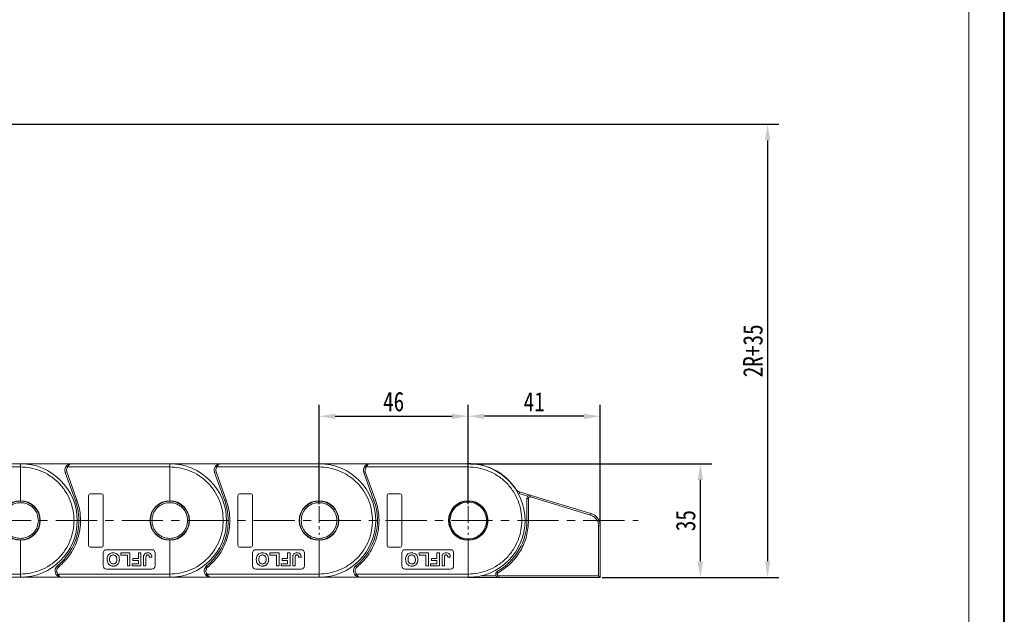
# Model space of a CAD drawing. Header units: millimetres. Extents: x 3144 to 4067, y -174 to 478.
# Tile 32 of 39: x 3763 to 4066, y 90 to 273. Entities that reach past the tile are written whole.
import ezdxf

# ---------------------------------------------------------------- set-up
doc = ezdxf.new("R2010")
doc.units = ezdxf.units.MM
doc.linetypes.add('CENTERX2', pattern=[20.32, 12.7, -2.54, 2.54, -2.54])
doc.styles.get("Standard").update_dxf_attribs({"font": '仿宋_GB2312.ttf', "width": 0.8})
doc.dimstyles.new('副本 ISO-25.1', dxfattribs={"dimtxt": 6, "dimasz": 5, "dimexe": 3.5, "dimexo": 0.625, "dimgap": 1.5, "dimtad": 1, "dimdsep": 46, "dimtxsty": 'Standard', "dimcen": 2.5, "dimadec": 0, "dimazin": 0, "dimtfac": 1, "dimtmove": 0, "dimatfit": 3, "dimfxl": 0, "dimarcsym": 0})

# ---------------------------------------------------------------- blocks, each defined once
blk = doc.blocks.new('*D2037')
at = {"color": 0, "lineweight": -2}
for p, q in [((3855.11, 123.48), (3855.11, 154.11)), ((3901.11, 123.48), (3901.11, 154.11)), ((3860.11, 150.61), (3896.11, 150.61))]:
    blk.add_line(p, q, dxfattribs=at)
at = {"color": 0, "lineweight": 9}
for points in [[(3860.11, 151.44), (3860.11, 149.77), (3855.11, 150.61)], [(3896.11, 151.44), (3896.11, 149.77), (3901.11, 150.61)]]:
    blk.add_solid(points, dxfattribs=at)
at = {"layer": 'Defpoints', "color": 0, "lineweight": 9}
for p in [(3901.11, 150.61), (3855.11, 122.85), (3901.11, 122.85)]:
    blk.add_point(p, dxfattribs=at)
at = {"color": 0, "lineweight": 9, "insert": (3878.11, 155.11), "char_height": 6, "attachment_point": 5}
blk.add_mtext('46', dxfattribs=at)
blk = doc.blocks.new('*D2030')
at = {"color": 0, "lineweight": -2}
for p, q in [((3901.11, 123.48), (3901.11, 154.11)), ((3941.77, 117.43), (3941.77, 154.11)), ((3936.77, 150.61), (3906.11, 150.61))]:
    blk.add_line(p, q, dxfattribs=at)
at = {"color": 0, "lineweight": 9}
for points in [[(3906.11, 151.44), (3906.11, 149.77), (3901.11, 150.61)], [(3936.77, 151.44), (3936.77, 149.77), (3941.77, 150.61)]]:
    blk.add_solid(points, dxfattribs=at)
at = {"layer": 'Defpoints', "color": 0, "lineweight": 9}
for p in [(3901.11, 150.61), (3901.11, 122.85), (3941.77, 116.8)]:
    blk.add_point(p, dxfattribs=at)
at = {"color": 0, "lineweight": 9, "insert": (3921.44, 155.11), "char_height": 6, "attachment_point": 5}
blk.add_mtext('41', dxfattribs=at)
blk = doc.blocks.new('*D2038')
at = {"color": 0, "lineweight": -2}
for p, q in [((3901.74, 135.98), (3976.13, 135.98)), ((3972.63, 130.98), (3972.63, 105.91)), ((3942.4, 100.91), (3976.13, 100.91))]:
    blk.add_line(p, q, dxfattribs=at)
at = {"color": 0, "lineweight": 9}
for points in [[(3971.79, 130.98), (3973.46, 130.98), (3972.63, 135.98)], [(3971.79, 105.91), (3973.46, 105.91), (3972.63, 100.91)]]:
    blk.add_solid(points, dxfattribs=at)
at = {"layer": 'Defpoints', "color": 0, "lineweight": 9}
for p in [(3901.11, 135.98), (3941.77, 100.91), (3972.63, 100.91)]:
    blk.add_point(p, dxfattribs=at)
at = {"color": 0, "lineweight": 9, "insert": (3968.13, 118.44), "char_height": 6, "attachment_point": 5, "rotation": 90}
blk.add_mtext('35', dxfattribs=at)
blk = doc.blocks.new('*D2031')
at = {"color": 0, "lineweight": -2}
for p, q in [((3672.91, 240.67), (3996.86, 240.67)), ((3993.36, 235.67), (3993.36, 105.91)), ((3942.4, 100.91), (3996.86, 100.91))]:
    blk.add_line(p, q, dxfattribs=at)
at = {"color": 0, "lineweight": 9}
for points in [[(3992.53, 235.67), (3994.2, 235.67), (3993.36, 240.67)], [(3992.53, 105.91), (3994.2, 105.91), (3993.36, 100.91)]]:
    blk.add_solid(points, dxfattribs=at)
at = {"layer": 'Defpoints', "color": 0, "lineweight": 9}
for p in [(3672.28, 240.67), (3941.77, 100.91), (3993.36, 100.91)]:
    blk.add_point(p, dxfattribs=at)
at = {"color": 0, "lineweight": 9, "insert": (3988.86, 170.79), "char_height": 6, "attachment_point": 5, "rotation": 90}
blk.add_mtext('2R+35', dxfattribs=at)

msp = doc.modelspace()

# ---------------------------------------------------------------- linework, layer by layer
at = {"color": 7, "lineweight": 40}
msp.add_line((4066.314, -174.189), (4066.314, 477.966), dxfattribs=at)
at = {"color": 7, "lineweight": 13}
msp.add_line((4055.335, -163.21), (4055.335, 466.987), dxfattribs=at)
at = {"color": 7, "linetype": 'Continuous', "lineweight": 15}
for p, q in [((3763.11, 135.979), (3755.609, 135.979)), ((3755.609, 134.979), (3763.11, 134.979)), ((3778.787, 135.979), (3763.11, 135.979)), ((3763.11, 134.979), (3763.11, 124.579)), ((3777.375, 133.471), (3777.287, 133.979)), ((3777.296, 135.312), (3777.669, 134.979)), ((3777.669, 134.979), (3809.11, 134.979)), ((3809.11, 135.979), (3778.787, 135.979)), ((3824.787, 135.979), (3809.11, 135.979)), ((3809.11, 134.979), (3809.11, 124.579)), ((3823.375, 133.471), (3823.287, 133.979)), ((3823.296, 135.312), (3823.669, 134.979)), ((3823.669, 134.979), (3855.11, 134.979)), ((3855.11, 135.979), (3824.787, 135.979)), ((3870.787, 135.979), (3855.11, 135.979)), ((3855.11, 134.979), (3855.11, 124.579)), ((3869.375, 133.471), (3869.287, 133.979)), ((3869.296, 135.312), (3869.669, 134.979)), ((3869.669, 134.979), (3901.11, 134.979)), ((3901.11, 135.979), (3870.787, 135.979)), ((3901.11, 134.979), (3901.11, 124.579)), ((3776.905, 133.301), (3777.375, 133.471)), ((3776.905, 133.301), (3780.046, 124.576)), ((3780.517, 124.746), (3777.375, 133.471)), ((3822.905, 133.301), (3823.375, 133.471)), ((3822.905, 133.301), (3826.046, 124.576)), ((3826.517, 124.746), (3823.375, 133.471)), ((3868.905, 133.301), (3869.375, 133.471)), ((3868.905, 133.301), (3872.046, 124.576)), ((3872.517, 124.746), (3869.375, 133.471)), ((3915.745, 128.074), (3915.804, 128.113)), ((3780.046, 124.576), (3780.517, 124.746)), ((3784.11, 126.229), (3784.11, 110.729)), ((3788.11, 126.729), (3784.61, 126.729)), ((3788.61, 110.729), (3788.61, 126.229)), ((3826.046, 124.576), (3826.517, 124.746)), ((3830.11, 126.229), (3830.11, 110.729)), ((3834.11, 126.729), (3830.61, 126.729)), ((3834.61, 110.729), (3834.61, 126.229)), ((3872.046, 124.576), (3872.517, 124.746)), ((3876.11, 126.229), (3876.11, 110.729)), ((3880.11, 126.729), (3876.61, 126.729)), ((3880.61, 110.729), (3880.61, 126.229)), ((3916.891, 127.3), (3916.747, 126.821)), ((3919.498, 125.99), (3916.747, 126.821)), ((3920.471, 126.218), (3916.891, 127.3)), ((3919.182, 125.261), (3919.182, 118.479)), ((3919.682, 125.261), (3919.182, 125.261)), ((3919.682, 125.261), (3919.682, 118.479)), ((3920.471, 126.218), (3920.327, 125.739)), ((3938.773, 120.168), (3920.327, 125.739)), ((3938.917, 120.646), (3920.471, 126.218)), ((3919.682, 118.479), (3919.182, 118.479)), ((3938.917, 120.646), (3938.773, 120.168)), ((3941.272, 116.802), (3941.272, 101.409)), ((3941.772, 116.802), (3941.272, 116.802)), ((3941.772, 100.909), (3941.772, 116.802)), ((3763.11, 112.379), (3763.11, 101.979)), ((3809.11, 112.379), (3809.11, 101.979)), ((3855.11, 112.379), (3855.11, 101.979)), ((3901.11, 112.379), (3901.11, 101.979)), ((3784.61, 110.229), (3788.11, 110.229)), ((3803.61, 109.479), (3789.61, 109.479)), ((3830.61, 110.229), (3834.11, 110.229)), ((3849.61, 109.479), (3835.61, 109.479)), ((3876.61, 110.229), (3880.11, 110.229)), ((3895.61, 109.479), (3881.61, 109.479)), ((3788.61, 108.479), (3788.61, 104.479)), ((3796.816, 108.479), (3793.995, 108.479)), ((3793.995, 108.479), (3793.995, 107.812)), ((3793.995, 107.812), (3796.046, 107.812)), ((3796.046, 107.812), (3796.046, 104.479)), ((3796.816, 104.479), (3796.816, 108.479)), ((3799.431, 106.787), (3797.739, 106.787)), ((3797.739, 106.787), (3797.739, 106.12)), ((3799.431, 108.479), (3799.431, 106.787)), ((3800.2, 108.479), (3799.431, 108.479)), ((3800.2, 104.479), (3800.2, 108.479)), ((3801.021, 107.001), (3801.021, 104.479)), ((3801.79, 104.479), (3801.79, 107.068)), ((3802.816, 107.146), (3803.585, 107.197)), ((3804.61, 104.479), (3804.61, 108.479)), ((3834.61, 108.479), (3834.61, 104.479)), ((3842.816, 108.479), (3839.995, 108.479)), ((3839.995, 108.479), (3839.995, 107.812)), ((3839.995, 107.812), (3842.046, 107.812)), ((3842.046, 107.812), (3842.046, 104.479)), ((3842.816, 104.479), (3842.816, 108.479)), ((3845.431, 106.787), (3843.739, 106.787)), ((3843.739, 106.787), (3843.739, 106.12)), ((3846.2, 108.479), (3845.431, 108.479)), ((3845.431, 108.479), (3845.431, 106.787)), ((3846.2, 104.479), (3846.2, 108.479)), ((3847.021, 107.001), (3847.021, 104.479)), ((3847.79, 104.479), (3847.79, 107.068)), ((3848.816, 107.146), (3849.585, 107.197)), ((3850.61, 104.479), (3850.61, 108.479)), ((3880.61, 108.479), (3880.61, 104.479)), ((3885.995, 108.479), (3885.995, 107.812)), ((3888.816, 108.479), (3885.995, 108.479)), ((3885.995, 107.812), (3888.046, 107.812)), ((3888.046, 107.812), (3888.046, 104.479)), ((3888.816, 104.479), (3888.816, 108.479)), ((3891.431, 106.787), (3889.739, 106.787)), ((3889.739, 106.787), (3889.739, 106.12)), ((3891.431, 108.479), (3891.431, 106.787)), ((3892.2, 108.479), (3891.431, 108.479)), ((3892.2, 104.479), (3892.2, 108.479)), ((3893.021, 107.001), (3893.021, 104.479)), ((3893.79, 104.479), (3893.79, 107.068)), ((3894.816, 107.146), (3895.585, 107.197)), ((3896.61, 104.479), (3896.61, 108.479)), ((3774.802, 104.141), (3774.486, 104.529)), ((3789.61, 103.479), (3803.61, 103.479)), ((3796.046, 104.479), (3796.816, 104.479)), ((3799.431, 105.146), (3797.482, 105.146)), ((3797.482, 105.146), (3797.482, 104.479)), ((3797.482, 104.479), (3800.2, 104.479)), ((3797.739, 106.12), (3799.431, 106.12)), ((3799.431, 106.12), (3799.431, 105.146)), ((3801.021, 104.479), (3801.79, 104.479)), ((3820.802, 104.141), (3820.486, 104.529)), ((3835.61, 103.479), (3849.61, 103.479)), ((3842.046, 104.479), (3842.816, 104.479)), ((3845.431, 105.146), (3843.482, 105.146)), ((3843.482, 105.146), (3843.482, 104.479)), ((3843.482, 104.479), (3846.2, 104.479)), ((3843.739, 106.12), (3845.431, 106.12)), ((3845.431, 106.12), (3845.431, 105.146)), ((3847.021, 104.479), (3847.79, 104.479)), ((3866.802, 104.141), (3866.486, 104.529)), ((3881.61, 103.479), (3895.61, 103.479)), ((3888.046, 104.479), (3888.816, 104.479)), ((3891.431, 105.146), (3889.482, 105.146)), ((3889.482, 105.146), (3889.482, 104.479)), ((3889.482, 104.479), (3892.2, 104.479)), ((3889.739, 106.12), (3891.431, 106.12)), ((3891.431, 106.12), (3891.431, 105.146)), ((3893.021, 104.479), (3893.79, 104.479)), ((3763.11, 101.979), (3755.604, 101.979)), ((3755.604, 100.979), (3763.11, 100.979)), ((3763.11, 100.979), (3775.75, 100.979)), ((3774.259, 101.646), (3774.632, 101.979)), ((3809.11, 101.979), (3774.632, 101.979)), ((3775.75, 100.979), (3809.11, 100.979)), ((3809.11, 100.979), (3821.75, 100.979)), ((3820.259, 101.646), (3820.632, 101.979)), ((3855.11, 101.979), (3820.632, 101.979)), ((3821.75, 100.979), (3855.11, 100.979)), ((3855.11, 100.979), (3867.75, 100.979)), ((3866.259, 101.646), (3866.632, 101.979)), ((3901.11, 101.979), (3866.632, 101.979)), ((3867.75, 100.979), (3901.11, 100.979)), ((3901.11, 100.909), (3899.546, 100.979)), ((3901.11, 100.909), (3910.554, 100.909)), ((3901.11, 100.909), (3901.11, 100.909)), ((3909.688, 101.409), (3904.967, 101.409)), ((3910.059, 102.778), (3910.306, 102.344)), ((3941.272, 101.409), (3910.554, 101.409)), ((3910.554, 100.909), (3910.554, 101.409)), ((3910.554, 100.909), (3941.772, 100.909)), ((3941.272, 101.409), (3941.772, 100.909))]:
    msp.add_line(p, q, dxfattribs=at)
at = {"color": 1, "linetype": 'CENTERX2', "lineweight": 13, "ltscale": 0.4}
for p, q in [((3855.11, 122.851), (3855.11, 114.107)), ((3901.11, 122.851), (3901.11, 114.107))]:
    msp.add_line(p, q, dxfattribs=at)
at = {"color": 1, "linetype": 'CENTERX2', "lineweight": 13}
msp.add_line((3509.834, 118.479), (3953.433, 118.479), dxfattribs=at)
at = {"color": 7, "linetype": 'Continuous', "lineweight": 15}
for centre, radius in [((3763.11, 118.479), 6), ((3809.11, 118.479), 6), ((3855.11, 118.479), 6), ((3901.11, 118.479), 5.95)]:
    msp.add_circle(centre, radius, dxfattribs=at)
for centre, radius, start, end in [((3763.11, 118.479), 17.5, 270, 90), ((3778.787, 133.979), 2, 138.18969, 199.8008), ((3809.11, 118.479), 17.5, 270, 90), ((3824.787, 133.979), 2, 138.18969, 199.8008), ((3855.11, 118.479), 17.5, 270, 90), ((3870.787, 133.979), 2, 138.18969, 199.8008), ((3901.11, 118.479), 17.57, 33.25109, 95.10784), ((3901.11, 118.479), 17.5, 270, 90), ((3917.466, 129.203), 1.988, 213.25109, 253.19256), ((3763.11, 118.479), 6.1, 90, 270), ((3763.11, 118.479), 6.1, 270, 90), ((3763.11, 118.479), 18, 309.19497, 19.8008), ((3784.61, 126.229), 0.5, 90, 180), ((3788.11, 126.229), 0.5, 0, 90), ((3809.11, 118.479), 6.1, 90, 270), ((3809.11, 118.479), 6.1, 270, 90), ((3809.11, 118.479), 18, 309.19497, 19.8008), ((3830.61, 126.229), 0.5, 90, 180), ((3834.11, 126.229), 0.5, 0, 90), ((3855.11, 118.479), 6.1, 90, 270), ((3855.11, 118.479), 6.1, 270, 90), ((3855.11, 118.479), 18, 309.19497, 19.8008), ((3876.61, 126.229), 0.5, 90, 180), ((3880.11, 126.229), 0.5, 0, 90), ((3901.11, 118.479), 6.1, 90, 270), ((3901.11, 118.479), 6.1, 270, 90), ((3920.182, 125.261), 1, 73.19256, 180), ((3901.11, 118.479), 18.072, 299.67916, 0), ((3937.756, 116.802), 4.016, 360, 73.19256), ((3784.61, 110.729), 0.5, 180, 270), ((3788.11, 110.729), 0.5, 270, 0), ((3789.61, 108.479), 1, 90, 180), ((3803.61, 108.479), 1, 0, 90), ((3830.61, 110.729), 0.5, 180, 270), ((3834.11, 110.729), 0.5, 270, 0), ((3835.61, 108.479), 1, 90, 180), ((3849.61, 108.479), 1, 0, 90), ((3876.61, 110.729), 0.5, 180, 270), ((3880.11, 110.729), 0.5, 270, 0), ((3881.61, 108.479), 1, 90, 180), ((3895.61, 108.479), 1, 0, 90), ((3775.75, 102.979), 2, 129.19497, 221.81031), ((3789.61, 104.479), 1, 180, 270), ((3803.61, 104.479), 1, 270, 0), ((3821.75, 102.979), 2, 129.19497, 221.81031), ((3835.61, 104.479), 1, 180, 270), ((3849.61, 104.479), 1, 270, 0), ((3867.75, 102.979), 2, 129.19497, 221.81031), ((3881.61, 104.479), 1, 180, 270), ((3895.61, 104.479), 1, 270, 0), ((3910.554, 101.909), 1, 119.67916, 270)]:
    msp.add_arc(centre, radius, start, end, dxfattribs=at)
for points, knots in [([(3763.11, 135.979), (3763.11, 135.968), (3763.11, 135.946), (3763.11, 135.773), (3763.11, 135.52), (3763.11, 135.238), (3763.11, 135.053), (3763.11, 134.979)], [0, 0, 0, 0, 0.21469386, 0.42938772, 0.64408158, 0.85877544, 1, 1, 1, 1]), ([(3763.11, 134.979), (3764.117, 134.925), (3766.19, 134.815), (3769.265, 133.897), (3772.222, 132.375), (3774.86, 130.229), (3777.006, 127.591), (3778.529, 124.633), (3779.447, 121.558), (3779.557, 119.485), (3779.61, 118.479)], [0, 0, 0, 0, 0.11651603, 0.24001133, 0.36864081, 0.5, 0.63135919, 0.75998867, 0.88348397, 1, 1, 1, 1]), ([(3777.296, 135.312), (3777.391, 135.406), (3777.6, 135.613), (3778.099, 135.9), (3778.517, 135.948), (3778.787, 135.979)], [0, 0, 0, 0, 0.2270634, 0.5015869, 1, 1, 1, 1]), ([(3778.787, 135.979), (3778.681, 135.966), (3778.469, 135.94), (3778.159, 135.728), (3777.88, 135.402), (3777.736, 135.114), (3777.669, 134.979)], [0, 0, 0, 0, 0.2511309, 0.5018046, 0.7656407, 1, 1, 1, 1]), ([(3809.11, 135.979), (3809.11, 135.968), (3809.11, 135.946), (3809.11, 135.773), (3809.11, 135.52), (3809.11, 135.238), (3809.11, 135.053), (3809.11, 134.979)], [0, 0, 0, 0, 0.21469386, 0.42938772, 0.64408158, 0.85877544, 1, 1, 1, 1]), ([(3809.11, 134.979), (3810.117, 134.925), (3812.19, 134.815), (3815.265, 133.897), (3818.222, 132.375), (3820.86, 130.229), (3823.006, 127.591), (3824.529, 124.633), (3825.447, 121.558), (3825.557, 119.485), (3825.61, 118.479)], [0, 0, 0, 0, 0.116516, 0.2400113, 0.3686408, 0.5, 0.6313592, 0.7599887, 0.883484, 1, 1, 1, 1]), ([(3823.296, 135.312), (3823.391, 135.406), (3823.6, 135.613), (3824.099, 135.9), (3824.517, 135.948), (3824.787, 135.979)], [0, 0, 0, 0, 0.2270634, 0.5015869, 1, 1, 1, 1]), ([(3824.787, 135.979), (3824.681, 135.966), (3824.469, 135.94), (3824.159, 135.728), (3823.88, 135.402), (3823.736, 135.114), (3823.669, 134.979)], [0, 0, 0, 0, 0.2511309, 0.5018046, 0.7656407, 1, 1, 1, 1]), ([(3855.11, 135.979), (3855.11, 135.968), (3855.11, 135.946), (3855.11, 135.773), (3855.11, 135.52), (3855.11, 135.238), (3855.11, 135.053), (3855.11, 134.979)], [0, 0, 0, 0, 0.21469386, 0.42938772, 0.64408158, 0.85877544, 1, 1, 1, 1]), ([(3855.11, 134.979), (3856.117, 134.925), (3858.19, 134.815), (3861.265, 133.897), (3864.222, 132.375), (3866.86, 130.229), (3869.006, 127.591), (3870.529, 124.633), (3871.447, 121.558), (3871.557, 119.485), (3871.61, 118.479)], [0, 0, 0, 0, 0.116516, 0.2400113, 0.3686408, 0.5, 0.6313592, 0.7599887, 0.883484, 1, 1, 1, 1]), ([(3869.296, 135.312), (3869.391, 135.406), (3869.6, 135.613), (3870.099, 135.9), (3870.517, 135.948), (3870.787, 135.979)], [0, 0, 0, 0, 0.2270634, 0.5015869, 1, 1, 1, 1]), ([(3870.787, 135.979), (3870.681, 135.966), (3870.469, 135.94), (3870.159, 135.728), (3869.88, 135.402), (3869.736, 135.114), (3869.669, 134.979)], [0, 0, 0, 0, 0.2511309, 0.5018046, 0.7656407, 1, 1, 1, 1]), ([(3901.11, 135.979), (3901.11, 135.968), (3901.11, 135.946), (3901.11, 135.773), (3901.11, 135.52), (3901.11, 135.238), (3901.11, 135.053), (3901.11, 134.979)], [0, 0, 0, 0, 0.21469386, 0.42938772, 0.64408158, 0.85877544, 1, 1, 1, 1]), ([(3901.11, 134.979), (3902.117, 134.925), (3904.19, 134.815), (3907.265, 133.897), (3910.222, 132.375), (3912.86, 130.229), (3915.006, 127.591), (3916.529, 124.633), (3917.447, 121.558), (3917.557, 119.485), (3917.61, 118.479)], [0, 0, 0, 0, 0.116516, 0.2400113, 0.3686408, 0.5, 0.6313592, 0.7599887, 0.883484, 1, 1, 1, 1]), ([(3774.802, 104.141), (3775.482, 104.747), (3776.869, 105.98), (3778.594, 108.228), (3780.007, 110.756), (3781.012, 113.514), (3781.571, 116.395), (3781.662, 119.289), (3781.342, 122.105), (3780.788, 123.876), (3780.517, 124.746)], [0, 0, 0, 0, 0.1197899, 0.2439368, 0.3711682, 0.5, 0.6288318, 0.7560632, 0.8802101, 1, 1, 1, 1]), ([(3820.802, 104.141), (3821.482, 104.747), (3822.869, 105.98), (3824.594, 108.228), (3826.007, 110.756), (3827.012, 113.514), (3827.571, 116.395), (3827.662, 119.289), (3827.342, 122.105), (3826.788, 123.876), (3826.517, 124.746)], [0, 0, 0, 0, 0.1197899, 0.2439368, 0.3711682, 0.5, 0.6288318, 0.7560632, 0.8802101, 1, 1, 1, 1]), ([(3866.802, 104.141), (3867.482, 104.747), (3868.869, 105.98), (3870.594, 108.228), (3872.007, 110.756), (3873.012, 113.514), (3873.571, 116.395), (3873.662, 119.289), (3873.342, 122.105), (3872.788, 123.876), (3872.517, 124.746)], [0, 0, 0, 0, 0.1197899, 0.2439368, 0.3711682, 0.5, 0.6288318, 0.7560632, 0.8802101, 1, 1, 1, 1]), ([(3919.682, 125.261), (3919.685, 125.3), (3919.69, 125.377), (3919.732, 125.488), (3919.796, 125.586), (3919.882, 125.666), (3919.983, 125.725), (3920.096, 125.757), (3920.213, 125.766), (3920.289, 125.748), (3920.327, 125.739)], [0, 0, 0, 0, 0.1251461, 0.250008, 0.3752976, 0.5000083, 0.6252976, 0.750008, 0.8751467, 1, 1, 1, 1]), ([(3757.61, 118.479), (3757.684, 119.171), (3757.797, 120.235), (3758.483, 121.516), (3759.193, 122.396), (3760.074, 123.11), (3761.354, 123.775), (3763.11, 124.112), (3764.867, 123.775), (3766.147, 123.11), (3767.028, 122.396), (3767.738, 121.516), (3768.424, 120.235), (3768.537, 119.171), (3768.61, 118.479)], [0, 0, 0, 0, 0.1197284, 0.1841803, 0.25, 0.3158197, 0.3802716, 0.5, 0.6197284, 0.6841803, 0.75, 0.8158197, 0.8802716, 1, 1, 1, 1]), ([(3803.61, 118.479), (3803.684, 119.171), (3803.797, 120.235), (3804.483, 121.516), (3805.193, 122.396), (3806.074, 123.11), (3807.354, 123.775), (3809.11, 124.112), (3810.867, 123.775), (3812.147, 123.11), (3813.028, 122.396), (3813.738, 121.516), (3814.424, 120.235), (3814.537, 119.171), (3814.61, 118.479)], [0, 0, 0, 0, 0.1197284, 0.1841803, 0.25, 0.3158197, 0.3802716, 0.5, 0.6197284, 0.6841803, 0.75, 0.8158197, 0.8802716, 1, 1, 1, 1]), ([(3849.61, 118.479), (3849.684, 119.171), (3849.797, 120.235), (3850.483, 121.516), (3851.193, 122.396), (3852.074, 123.11), (3853.354, 123.775), (3855.11, 124.112), (3856.867, 123.775), (3858.147, 123.11), (3859.028, 122.396), (3859.738, 121.516), (3860.424, 120.235), (3860.537, 119.171), (3860.61, 118.479)], [0, 0, 0, 0, 0.1197284, 0.1841803, 0.25, 0.3158197, 0.3802716, 0.5, 0.6197284, 0.6841803, 0.75, 0.8158197, 0.8802716, 1, 1, 1, 1]), ([(3895.46, 118.479), (3895.536, 119.19), (3895.652, 120.283), (3896.357, 121.599), (3897.086, 122.503), (3897.991, 123.236), (3899.306, 123.919), (3901.11, 124.265), (3902.915, 123.919), (3904.23, 123.236), (3905.135, 122.503), (3905.864, 121.599), (3906.569, 120.283), (3906.685, 119.19), (3906.76, 118.479)], [0, 0, 0, 0, 0.1197284, 0.1841803, 0.25, 0.3158197, 0.3802716, 0.5, 0.6197284, 0.6841803, 0.75, 0.8158197, 0.8802716, 1, 1, 1, 1]), ([(3768.61, 118.479), (3768.537, 117.787), (3768.424, 116.723), (3767.738, 115.442), (3767.028, 114.562), (3766.147, 113.848), (3764.867, 113.183), (3763.11, 112.846), (3761.354, 113.183), (3760.074, 113.848), (3759.193, 114.562), (3758.483, 115.442), (3757.797, 116.723), (3757.684, 117.787), (3757.61, 118.479)], [0, 0, 0, 0, 0.1197284, 0.1841803, 0.25, 0.3158197, 0.3802716, 0.5, 0.6197284, 0.6841803, 0.75, 0.8158197, 0.8802716, 1, 1, 1, 1]), ([(3779.61, 118.479), (3779.557, 117.473), (3779.447, 115.4), (3778.529, 112.324), (3777.006, 109.367), (3774.86, 106.729), (3772.222, 104.583), (3769.265, 103.061), (3766.19, 102.143), (3764.117, 102.032), (3763.11, 101.979)], [0, 0, 0, 0, 0.116516, 0.2400113, 0.3686408, 0.5, 0.6313592, 0.7599887, 0.883484, 1, 1, 1, 1]), ([(3814.61, 118.479), (3814.537, 117.787), (3814.424, 116.723), (3813.738, 115.442), (3813.028, 114.562), (3812.147, 113.848), (3810.867, 113.183), (3809.11, 112.846), (3807.354, 113.183), (3806.074, 113.848), (3805.193, 114.562), (3804.483, 115.442), (3803.797, 116.723), (3803.684, 117.787), (3803.61, 118.479)], [0, 0, 0, 0, 0.1197284, 0.1841803, 0.25, 0.3158197, 0.3802716, 0.5, 0.6197284, 0.6841803, 0.75, 0.8158197, 0.8802716, 1, 1, 1, 1]), ([(3825.61, 118.479), (3825.557, 117.473), (3825.447, 115.4), (3824.529, 112.324), (3823.006, 109.367), (3820.86, 106.729), (3818.222, 104.583), (3815.265, 103.061), (3812.19, 102.143), (3810.117, 102.032), (3809.11, 101.979)], [0, 0, 0, 0, 0.116516, 0.2400113, 0.3686408, 0.5, 0.6313592, 0.7599887, 0.883484, 1, 1, 1, 1]), ([(3860.61, 118.479), (3860.537, 117.787), (3860.424, 116.723), (3859.738, 115.442), (3859.028, 114.562), (3858.147, 113.848), (3856.867, 113.183), (3855.11, 112.846), (3853.354, 113.183), (3852.074, 113.848), (3851.193, 114.562), (3850.483, 115.442), (3849.797, 116.723), (3849.684, 117.787), (3849.61, 118.479)], [0, 0, 0, 0, 0.1197284, 0.1841803, 0.25, 0.3158197, 0.3802716, 0.5, 0.6197284, 0.6841803, 0.75, 0.8158197, 0.8802716, 1, 1, 1, 1]), ([(3871.61, 118.479), (3871.557, 117.473), (3871.447, 115.4), (3870.529, 112.324), (3869.006, 109.367), (3866.86, 106.729), (3864.222, 104.583), (3861.265, 103.061), (3858.19, 102.143), (3856.117, 102.032), (3855.11, 101.979)], [0, 0, 0, 0, 0.116516, 0.2400113, 0.3686408, 0.5, 0.6313592, 0.7599887, 0.883484, 1, 1, 1, 1]), ([(3906.76, 118.479), (3906.685, 117.768), (3906.569, 116.675), (3905.864, 115.359), (3905.135, 114.455), (3904.23, 113.721), (3902.915, 113.039), (3901.11, 112.692), (3899.306, 113.039), (3897.991, 113.721), (3897.086, 114.455), (3896.357, 115.359), (3895.652, 116.675), (3895.536, 117.768), (3895.46, 118.479)], [0, 0, 0, 0, 0.1197284, 0.1841803, 0.25, 0.3158197, 0.3802716, 0.5, 0.6197284, 0.6841803, 0.75, 0.8158197, 0.8802716, 1, 1, 1, 1]), ([(3917.61, 118.479), (3917.557, 117.473), (3917.447, 115.4), (3916.529, 112.324), (3915.006, 109.367), (3912.86, 106.729), (3910.222, 104.583), (3907.265, 103.061), (3904.19, 102.143), (3902.117, 102.032), (3901.11, 101.979)], [0, 0, 0, 0, 0.116516, 0.2400113, 0.3686408, 0.5, 0.6313592, 0.7599887, 0.883484, 1, 1, 1, 1]), ([(3919.682, 118.479), (3919.562, 116.877), (3919.319, 113.617), (3917.338, 109.049), (3914.35, 105.067), (3911.638, 103.241), (3910.306, 102.344)], [0, 0, 0, 0, 0.2456199, 0.5, 0.7543801, 1, 1, 1, 1]), ([(3938.773, 120.168), (3939.112, 120.031), (3939.81, 119.749), (3940.624, 118.932), (3941.171, 117.916), (3941.239, 117.167), (3941.272, 116.802)], [0, 0, 0, 0, 0.2435155, 0.5, 0.7564845, 1, 1, 1, 1]), ([(3789.79, 106.485), (3789.799, 106.686), (3789.818, 107.09), (3790.034, 107.689), (3790.443, 108.171), (3790.987, 108.457), (3791.409, 108.524), (3791.64, 108.529), (3791.682, 108.53)], [0, 0, 0, 0, 0.1916319, 0.3847476, 0.5975386, 0.7794336, 0.9598804, 1, 1, 1, 1]), ([(3791.693, 104.428), (3791.491, 104.44), (3791.085, 104.465), (3790.532, 104.732), (3790.114, 105.159), (3789.833, 105.76), (3789.806, 106.219), (3789.79, 106.485)], [0, 0, 0, 0, 0.1909513, 0.3838062, 0.5672016, 0.7491578, 1, 1, 1, 1]), ([(3791.683, 107.864), (3791.532, 107.849), (3791.241, 107.82), (3790.9, 107.574), (3790.667, 107.228), (3790.572, 106.846), (3790.563, 106.577), (3790.559, 106.465)], [0, 0, 0, 0, 0.2230139, 0.4267154, 0.5997431, 0.8344997, 1, 1, 1, 1]), ([(3790.559, 106.465), (3790.569, 106.263), (3790.585, 105.936), (3790.772, 105.517), (3791.033, 105.259), (3791.354, 105.115), (3791.575, 105.101), (3791.683, 105.094)], [0, 0, 0, 0, 0.3011498, 0.4855558, 0.6711527, 0.8384642, 1, 1, 1, 1]), ([(3791.682, 108.53), (3791.884, 108.518), (3792.289, 108.493), (3792.845, 108.232), (3793.259, 107.809), (3793.54, 107.218), (3793.568, 106.766), (3793.585, 106.503)], [0, 0, 0, 0, 0.19237581, 0.386627, 0.57092084, 0.74991815, 1, 1, 1, 1]), ([(3792.816, 106.477), (3792.804, 106.679), (3792.786, 107.012), (3792.588, 107.437), (3792.307, 107.706), (3791.986, 107.847), (3791.773, 107.859), (3791.683, 107.864)], [0, 0, 0, 0, 0.3000791, 0.4915074, 0.6839278, 0.8668961, 1, 1, 1, 1]), ([(3791.683, 105.094), (3791.824, 105.105), (3792.079, 105.126), (3792.403, 105.317), (3792.646, 105.596), (3792.794, 105.999), (3792.808, 106.307), (3792.816, 106.477)], [0, 0, 0, 0, 0.2069211, 0.3755229, 0.5441183, 0.7482179, 1, 1, 1, 1]), ([(3793.585, 106.503), (3793.584, 106.453), (3793.584, 106.353), (3793.574, 106.203), (3793.559, 106.053), (3793.53, 105.883), (3793.487, 105.691), (3793.433, 105.555), (3793.406, 105.486)], [0, 0, 0, 0, 0.1443329, 0.2888961, 0.4332599, 0.5780731, 0.7877955, 1, 1, 1, 1]), ([(3801.021, 107.001), (3801.021, 107.051), (3801.022, 107.151), (3801.028, 107.289), (3801.039, 107.416), (3801.055, 107.532), (3801.074, 107.648), (3801.097, 107.723), (3801.108, 107.761)], [0, 0, 0, 0, 0.1952531, 0.3906374, 0.5418335, 0.6933807, 0.846202, 1, 1, 1, 1]), ([(3801.108, 107.761), (3801.162, 107.881), (3801.272, 108.12), (3801.578, 108.372), (3801.95, 108.512), (3802.212, 108.524), (3802.349, 108.53)], [0, 0, 0, 0, 0.2494052, 0.4997794, 0.737005, 1, 1, 1, 1]), ([(3802.3, 107.864), (3802.231, 107.86), (3802.121, 107.854), (3801.98, 107.791), (3801.883, 107.695), (3801.795, 107.449), (3801.792, 107.234), (3801.79, 107.068)], [0, 0, 0, 0, 0.1847697, 0.2997212, 0.415218, 0.5481969, 1, 1, 1, 1]), ([(3802.711, 107.643), (3802.694, 107.669), (3802.658, 107.721), (3802.589, 107.783), (3802.51, 107.826), (3802.434, 107.851), (3802.363, 107.862), (3802.321, 107.863), (3802.3, 107.864)], [0, 0, 0, 0, 0.1899344, 0.3858392, 0.560405, 0.7421212, 0.8701806, 1, 1, 1, 1]), ([(3802.349, 108.53), (3802.555, 108.513), (3802.876, 108.487), (3803.24, 108.242), (3803.463, 107.937), (3803.57, 107.571), (3803.58, 107.31), (3803.585, 107.197)], [0, 0, 0, 0, 0.2947537, 0.4575977, 0.6204456, 0.836095, 1, 1, 1, 1]), ([(3802.816, 107.146), (3802.814, 107.171), (3802.812, 107.221), (3802.805, 107.295), (3802.796, 107.37), (3802.781, 107.453), (3802.759, 107.547), (3802.727, 107.611), (3802.711, 107.643)], [0, 0, 0, 0, 0.146273, 0.2926484, 0.4389475, 0.5855844, 0.7903219, 1, 1, 1, 1]), ([(3835.79, 106.485), (3835.799, 106.686), (3835.818, 107.09), (3836.034, 107.689), (3836.443, 108.171), (3836.987, 108.457), (3837.409, 108.524), (3837.64, 108.529), (3837.682, 108.53)], [0, 0, 0, 0, 0.1916319, 0.3847476, 0.5975386, 0.7794336, 0.9598804, 1, 1, 1, 1]), ([(3837.693, 104.428), (3837.491, 104.44), (3837.085, 104.465), (3836.532, 104.732), (3836.114, 105.159), (3835.833, 105.76), (3835.806, 106.219), (3835.79, 106.485)], [0, 0, 0, 0, 0.1909513, 0.3838062, 0.5672016, 0.7491578, 1, 1, 1, 1]), ([(3837.683, 107.864), (3837.532, 107.849), (3837.241, 107.82), (3836.9, 107.574), (3836.667, 107.228), (3836.572, 106.846), (3836.563, 106.577), (3836.559, 106.465)], [0, 0, 0, 0, 0.2230139, 0.4267154, 0.5997431, 0.8344997, 1, 1, 1, 1]), ([(3836.559, 106.465), (3836.569, 106.263), (3836.585, 105.936), (3836.772, 105.517), (3837.033, 105.259), (3837.354, 105.115), (3837.575, 105.101), (3837.683, 105.094)], [0, 0, 0, 0, 0.3011498, 0.4855558, 0.6711527, 0.8384642, 1, 1, 1, 1]), ([(3837.682, 108.53), (3837.884, 108.518), (3838.289, 108.493), (3838.845, 108.232), (3839.259, 107.809), (3839.54, 107.218), (3839.568, 106.766), (3839.585, 106.503)], [0, 0, 0, 0, 0.19237581, 0.386627, 0.57092084, 0.74991815, 1, 1, 1, 1]), ([(3838.816, 106.477), (3838.804, 106.679), (3838.786, 107.012), (3838.588, 107.437), (3838.307, 107.706), (3837.986, 107.847), (3837.773, 107.859), (3837.683, 107.864)], [0, 0, 0, 0, 0.3000791, 0.4915074, 0.6839278, 0.8668961, 1, 1, 1, 1]), ([(3837.683, 105.094), (3837.824, 105.105), (3838.079, 105.126), (3838.403, 105.317), (3838.646, 105.596), (3838.794, 105.999), (3838.808, 106.307), (3838.816, 106.477)], [0, 0, 0, 0, 0.2069211, 0.3755229, 0.5441183, 0.7482179, 1, 1, 1, 1]), ([(3839.585, 106.503), (3839.584, 106.453), (3839.584, 106.353), (3839.574, 106.203), (3839.559, 106.053), (3839.53, 105.883), (3839.487, 105.691), (3839.433, 105.555), (3839.406, 105.486)], [0, 0, 0, 0, 0.1443329, 0.2888961, 0.4332599, 0.5780731, 0.7877955, 1, 1, 1, 1]), ([(3847.021, 107.001), (3847.021, 107.051), (3847.022, 107.151), (3847.028, 107.289), (3847.039, 107.416), (3847.055, 107.532), (3847.074, 107.648), (3847.097, 107.723), (3847.108, 107.761)], [0, 0, 0, 0, 0.1952531, 0.3906374, 0.5418335, 0.6933807, 0.846202, 1, 1, 1, 1]), ([(3847.108, 107.761), (3847.162, 107.881), (3847.272, 108.12), (3847.578, 108.372), (3847.95, 108.512), (3848.212, 108.524), (3848.349, 108.53)], [0, 0, 0, 0, 0.2494052, 0.4997794, 0.737005, 1, 1, 1, 1]), ([(3848.3, 107.864), (3848.231, 107.86), (3848.121, 107.854), (3847.98, 107.791), (3847.883, 107.695), (3847.795, 107.449), (3847.792, 107.234), (3847.79, 107.068)], [0, 0, 0, 0, 0.1847697, 0.2997212, 0.415218, 0.5481969, 1, 1, 1, 1]), ([(3848.711, 107.643), (3848.694, 107.669), (3848.658, 107.721), (3848.589, 107.783), (3848.51, 107.826), (3848.434, 107.851), (3848.363, 107.862), (3848.321, 107.863), (3848.3, 107.864)], [0, 0, 0, 0, 0.1899344, 0.3858392, 0.560405, 0.7421212, 0.8701806, 1, 1, 1, 1]), ([(3848.349, 108.53), (3848.555, 108.513), (3848.876, 108.487), (3849.24, 108.242), (3849.463, 107.937), (3849.57, 107.571), (3849.58, 107.31), (3849.585, 107.197)], [0, 0, 0, 0, 0.2947537, 0.4575977, 0.6204456, 0.836095, 1, 1, 1, 1]), ([(3848.816, 107.146), (3848.814, 107.171), (3848.812, 107.221), (3848.805, 107.295), (3848.796, 107.37), (3848.781, 107.453), (3848.759, 107.547), (3848.727, 107.611), (3848.711, 107.643)], [0, 0, 0, 0, 0.146273, 0.2926484, 0.4389475, 0.5855844, 0.7903219, 1, 1, 1, 1]), ([(3881.79, 106.485), (3881.799, 106.686), (3881.818, 107.09), (3882.034, 107.689), (3882.443, 108.171), (3882.987, 108.457), (3883.409, 108.524), (3883.64, 108.529), (3883.682, 108.53)], [0, 0, 0, 0, 0.1916319, 0.3847476, 0.5975386, 0.7794336, 0.9598804, 1, 1, 1, 1]), ([(3883.693, 104.428), (3883.491, 104.44), (3883.085, 104.465), (3882.532, 104.732), (3882.114, 105.159), (3881.833, 105.76), (3881.806, 106.219), (3881.79, 106.485)], [0, 0, 0, 0, 0.1909513, 0.3838062, 0.5672016, 0.7491578, 1, 1, 1, 1]), ([(3883.683, 107.864), (3883.532, 107.849), (3883.241, 107.82), (3882.9, 107.574), (3882.667, 107.228), (3882.572, 106.846), (3882.563, 106.577), (3882.559, 106.465)], [0, 0, 0, 0, 0.2230139, 0.4267154, 0.5997431, 0.8344997, 1, 1, 1, 1]), ([(3882.559, 106.465), (3882.569, 106.263), (3882.585, 105.936), (3882.772, 105.517), (3883.033, 105.259), (3883.354, 105.115), (3883.575, 105.101), (3883.683, 105.094)], [0, 0, 0, 0, 0.3011498, 0.4855558, 0.6711527, 0.8384642, 1, 1, 1, 1]), ([(3883.682, 108.53), (3883.884, 108.518), (3884.289, 108.493), (3884.845, 108.232), (3885.259, 107.809), (3885.54, 107.218), (3885.568, 106.766), (3885.585, 106.503)], [0, 0, 0, 0, 0.19237581, 0.386627, 0.57092084, 0.74991815, 1, 1, 1, 1]), ([(3884.816, 106.477), (3884.804, 106.679), (3884.786, 107.012), (3884.588, 107.437), (3884.307, 107.706), (3883.986, 107.847), (3883.773, 107.859), (3883.683, 107.864)], [0, 0, 0, 0, 0.3000791, 0.4915074, 0.6839278, 0.8668961, 1, 1, 1, 1]), ([(3883.683, 105.094), (3883.824, 105.105), (3884.079, 105.126), (3884.403, 105.317), (3884.646, 105.596), (3884.794, 105.999), (3884.808, 106.307), (3884.816, 106.477)], [0, 0, 0, 0, 0.2069211, 0.3755229, 0.5441183, 0.7482179, 1, 1, 1, 1]), ([(3885.585, 106.503), (3885.584, 106.453), (3885.584, 106.353), (3885.574, 106.203), (3885.559, 106.053), (3885.53, 105.883), (3885.487, 105.691), (3885.433, 105.555), (3885.406, 105.486)], [0, 0, 0, 0, 0.1443329, 0.2888961, 0.4332599, 0.5780731, 0.7877955, 1, 1, 1, 1]), ([(3893.021, 107.001), (3893.021, 107.051), (3893.022, 107.151), (3893.028, 107.289), (3893.039, 107.416), (3893.055, 107.532), (3893.074, 107.648), (3893.097, 107.723), (3893.108, 107.761)], [0, 0, 0, 0, 0.1952531, 0.3906374, 0.5418335, 0.6933807, 0.846202, 1, 1, 1, 1]), ([(3893.108, 107.761), (3893.162, 107.881), (3893.272, 108.12), (3893.578, 108.372), (3893.95, 108.512), (3894.212, 108.524), (3894.349, 108.53)], [0, 0, 0, 0, 0.2494052, 0.4997794, 0.737005, 1, 1, 1, 1]), ([(3894.3, 107.864), (3894.231, 107.86), (3894.121, 107.854), (3893.98, 107.791), (3893.883, 107.695), (3893.795, 107.449), (3893.792, 107.234), (3893.79, 107.068)], [0, 0, 0, 0, 0.1847697, 0.2997212, 0.415218, 0.5481969, 1, 1, 1, 1]), ([(3894.711, 107.643), (3894.694, 107.669), (3894.658, 107.721), (3894.589, 107.783), (3894.51, 107.826), (3894.434, 107.851), (3894.363, 107.862), (3894.321, 107.863), (3894.3, 107.864)], [0, 0, 0, 0, 0.1899344, 0.3858392, 0.560405, 0.7421212, 0.8701806, 1, 1, 1, 1]), ([(3894.349, 108.53), (3894.555, 108.513), (3894.876, 108.487), (3895.24, 108.242), (3895.463, 107.937), (3895.57, 107.571), (3895.58, 107.31), (3895.585, 107.197)], [0, 0, 0, 0, 0.2947537, 0.4575977, 0.6204456, 0.836095, 1, 1, 1, 1]), ([(3894.816, 107.146), (3894.814, 107.171), (3894.812, 107.221), (3894.805, 107.295), (3894.796, 107.37), (3894.781, 107.453), (3894.759, 107.547), (3894.727, 107.611), (3894.711, 107.643)], [0, 0, 0, 0, 0.146273, 0.2926484, 0.4389475, 0.5855844, 0.7903219, 1, 1, 1, 1]), ([(3774.25, 102.979), (3774.256, 103.09), (3774.27, 103.312), (3774.385, 103.627), (3774.557, 103.915), (3774.72, 104.066), (3774.802, 104.141)], [0, 0, 0, 0, 0.2498972, 0.4999949, 0.7498974, 1, 1, 1, 1]), ([(3792.536, 104.585), (3792.489, 104.566), (3792.396, 104.528), (3792.254, 104.49), (3792.114, 104.46), (3791.975, 104.441), (3791.835, 104.429), (3791.74, 104.428), (3791.693, 104.428)], [0, 0, 0, 0, 0.1738242, 0.3487526, 0.5099894, 0.6719466, 0.8356798, 1, 1, 1, 1]), ([(3793.406, 105.486), (3793.362, 105.396), (3793.272, 105.214), (3793.11, 105.012), (3792.962, 104.859), (3792.833, 104.754), (3792.693, 104.657), (3792.588, 104.609), (3792.536, 104.585)], [0, 0, 0, 0, 0.2345767, 0.4746163, 0.6023936, 0.7313657, 0.8647119, 1, 1, 1, 1]), ([(3820.25, 102.979), (3820.256, 103.09), (3820.27, 103.312), (3820.385, 103.627), (3820.557, 103.915), (3820.72, 104.066), (3820.802, 104.141)], [0, 0, 0, 0, 0.2498972, 0.4999949, 0.7498974, 1, 1, 1, 1]), ([(3838.536, 104.585), (3838.489, 104.566), (3838.396, 104.528), (3838.254, 104.49), (3838.114, 104.46), (3837.975, 104.441), (3837.835, 104.429), (3837.74, 104.428), (3837.693, 104.428)], [0, 0, 0, 0, 0.1738242, 0.3487526, 0.5099894, 0.6719466, 0.8356798, 1, 1, 1, 1]), ([(3839.406, 105.486), (3839.362, 105.396), (3839.272, 105.214), (3839.11, 105.012), (3838.962, 104.859), (3838.833, 104.754), (3838.693, 104.657), (3838.588, 104.609), (3838.536, 104.585)], [0, 0, 0, 0, 0.2345767, 0.4746163, 0.6023936, 0.7313657, 0.8647119, 1, 1, 1, 1]), ([(3866.25, 102.979), (3866.256, 103.09), (3866.27, 103.312), (3866.385, 103.627), (3866.557, 103.915), (3866.72, 104.066), (3866.802, 104.141)], [0, 0, 0, 0, 0.24989724, 0.49999491, 0.74989739, 1, 1, 1, 1]), ([(3884.536, 104.585), (3884.489, 104.566), (3884.396, 104.528), (3884.254, 104.49), (3884.114, 104.46), (3883.975, 104.441), (3883.835, 104.429), (3883.74, 104.428), (3883.693, 104.428)], [0, 0, 0, 0, 0.1738242, 0.3487526, 0.5099894, 0.6719466, 0.8356798, 1, 1, 1, 1]), ([(3885.406, 105.486), (3885.362, 105.396), (3885.272, 105.214), (3885.11, 105.012), (3884.962, 104.859), (3884.833, 104.754), (3884.693, 104.657), (3884.588, 104.609), (3884.536, 104.585)], [0, 0, 0, 0, 0.2345767, 0.4746163, 0.6023936, 0.7313657, 0.8647119, 1, 1, 1, 1]), ([(3763.11, 101.979), (3763.11, 101.866), (3763.11, 101.642), (3763.11, 101.342), (3763.11, 101.116), (3763.11, 100.996), (3763.11, 100.984), (3763.11, 100.979)], [0, 0, 0, 0, 0.2146939, 0.4293877, 0.6440816, 0.8587754, 1, 1, 1, 1]), ([(3775.75, 100.979), (3775.48, 101.01), (3775.062, 101.057), (3774.563, 101.345), (3774.354, 101.552), (3774.259, 101.646)], [0, 0, 0, 0, 0.4984129, 0.772928, 1, 1, 1, 1]), ([(3774.632, 101.979), (3774.699, 101.844), (3774.843, 101.556), (3775.122, 101.23), (3775.432, 101.018), (3775.643, 100.992), (3775.75, 100.979)], [0, 0, 0, 0, 0.2343588, 0.4982155, 0.7484812, 1, 1, 1, 1]), ([(3809.11, 101.979), (3809.11, 101.866), (3809.11, 101.642), (3809.11, 101.342), (3809.11, 101.116), (3809.11, 100.996), (3809.11, 100.984), (3809.11, 100.979)], [0, 0, 0, 0, 0.2146939, 0.4293877, 0.6440816, 0.8587754, 1, 1, 1, 1]), ([(3821.75, 100.979), (3821.48, 101.01), (3821.062, 101.057), (3820.563, 101.345), (3820.354, 101.552), (3820.259, 101.646)], [0, 0, 0, 0, 0.4984129, 0.772928, 1, 1, 1, 1]), ([(3820.632, 101.979), (3820.699, 101.844), (3820.843, 101.556), (3821.122, 101.23), (3821.432, 101.018), (3821.643, 100.992), (3821.75, 100.979)], [0, 0, 0, 0, 0.23435876, 0.49821551, 0.74848117, 1, 1, 1, 1]), ([(3855.11, 101.979), (3855.11, 101.866), (3855.11, 101.642), (3855.11, 101.342), (3855.11, 101.116), (3855.11, 100.996), (3855.11, 100.984), (3855.11, 100.979)], [0, 0, 0, 0, 0.2146939, 0.4293877, 0.6440816, 0.8587754, 1, 1, 1, 1]), ([(3867.75, 100.979), (3867.48, 101.01), (3867.062, 101.057), (3866.563, 101.345), (3866.354, 101.552), (3866.259, 101.646)], [0, 0, 0, 0, 0.49841293, 0.77292805, 1, 1, 1, 1]), ([(3866.632, 101.979), (3866.699, 101.844), (3866.843, 101.556), (3867.122, 101.23), (3867.432, 101.018), (3867.643, 100.992), (3867.75, 100.979)], [0, 0, 0, 0, 0.2343588, 0.4982155, 0.7484812, 1, 1, 1, 1]), ([(3901.11, 101.979), (3901.11, 101.866), (3901.11, 101.642), (3901.11, 101.342), (3901.11, 101.116), (3901.11, 100.996), (3901.11, 100.984), (3901.11, 100.979)], [0, 0, 0, 0, 0.2146939, 0.4293877, 0.6440816, 0.8587754, 1, 1, 1, 1]), ([(3910.306, 102.344), (3910.27, 102.319), (3910.196, 102.27), (3910.117, 102.163), (3910.063, 102.041), (3910.057, 101.953), (3910.054, 101.909)], [0, 0, 0, 0, 0.2492181, 0.4999455, 0.7492262, 1, 1, 1, 1]), ([(3910.054, 101.909), (3910.06, 101.846), (3910.071, 101.749), (3910.133, 101.633), (3910.197, 101.553), (3910.277, 101.489), (3910.394, 101.426), (3910.491, 101.416), (3910.554, 101.409)], [0, 0, 0, 0, 0.239443, 0.369379, 0.4999997, 0.629936, 0.760557, 1, 1, 1, 1])]:
    msp.add_open_spline(points, degree=3, knots=knots, dxfattribs=at)
for points in [[(3777.287, 133.979), (3777.304, 134.163), (3777.339, 134.532), (3777.559, 134.83), (3777.669, 134.979)], [(3823.287, 133.979), (3823.304, 134.163), (3823.339, 134.532), (3823.559, 134.83), (3823.669, 134.979)], [(3869.287, 133.979), (3869.304, 134.163), (3869.339, 134.532), (3869.559, 134.83), (3869.669, 134.979)], [(3774.632, 101.979), (3774.522, 102.128), (3774.302, 102.426), (3774.267, 102.795), (3774.25, 102.979)], [(3820.632, 101.979), (3820.522, 102.128), (3820.302, 102.426), (3820.267, 102.795), (3820.25, 102.979)], [(3866.632, 101.979), (3866.522, 102.128), (3866.302, 102.426), (3866.267, 102.795), (3866.25, 102.979)]]:
    msp.add_open_spline(points, degree=3, dxfattribs=at)

# ---------------------------------------------------------------- dimensions: what is measured, and where the dimension line sits
at = {"color": 5, "lineweight": 9}
for base, p1, text, picture, middle in [((3993.362, 100.909), (3672.285, 240.667), '2R+35', '*D2031', (3988.862, 170.788)), ((3972.627, 100.909), (3901.11, 135.979), '35', '*D2038', (3968.127, 118.444))]:
    dim = msp.add_linear_dim(base=base, p1=p1, p2=(3941.772, 100.909), angle=90, text=text, dimstyle='副本 ISO-25.1', dxfattribs=at)
    dim.commit()
    dim.dimension.update_dxf_attribs({"geometry": picture, "text_midpoint": middle})
dim = msp.add_linear_dim(base=(3901.11, 150.607), p1=(3855.11, 122.851), p2=(3901.11, 122.851), dimstyle='副本 ISO-25.1', dxfattribs=at)
dim.commit()
dim.dimension.update_dxf_attribs({"geometry": '*D2037', "text_midpoint": (3878.11, 155.107)})
dim = msp.add_linear_dim(base=(3901.11, 150.607), p1=(3941.772, 116.802), p2=(3901.11, 122.851), text='41', dimstyle='副本 ISO-25.1', dxfattribs=at)
dim.commit()
dim.dimension.update_dxf_attribs({"geometry": '*D2030', "text_midpoint": (3921.441, 155.107)})

doc.saveas('drawing.dxf')
